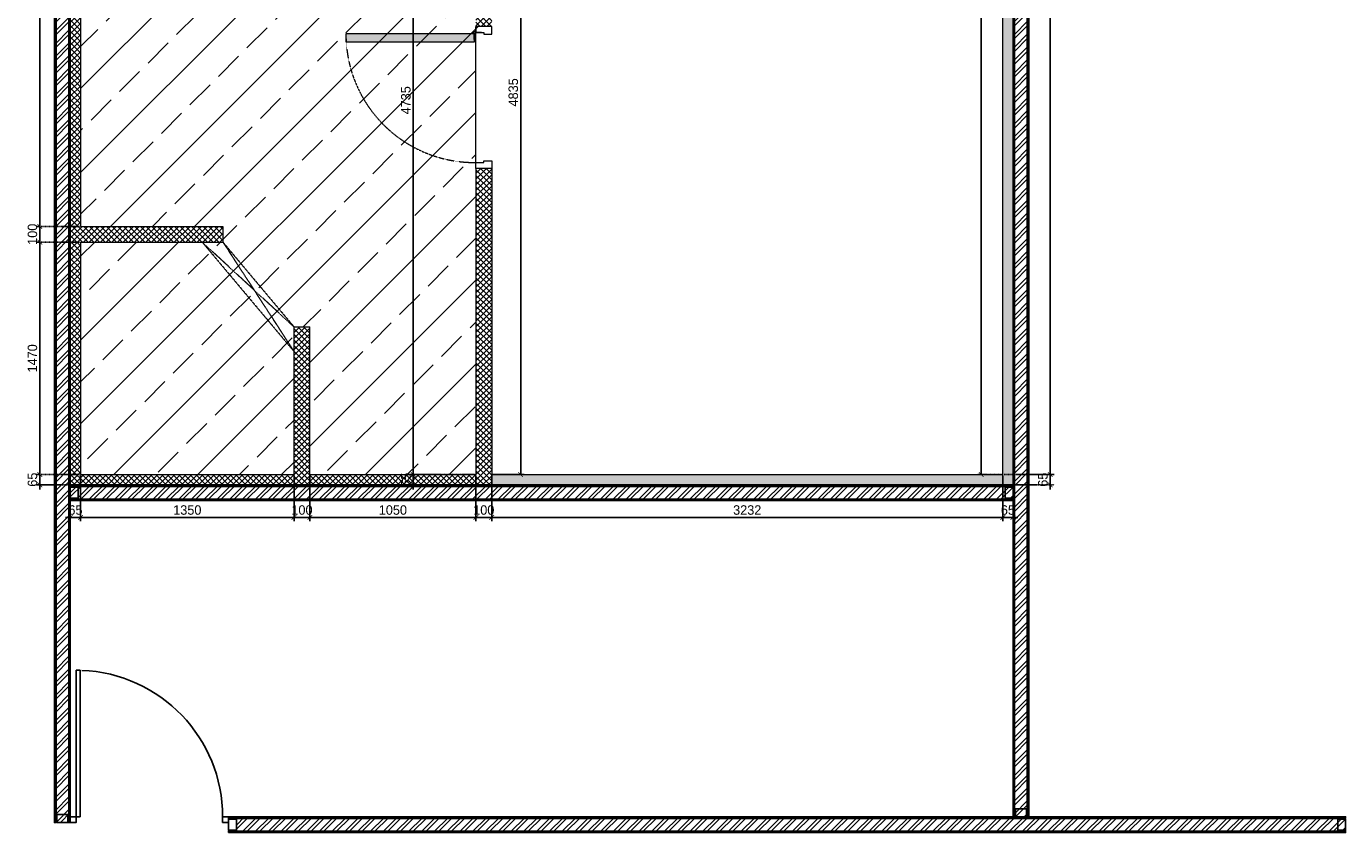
# Model space of a CAD drawing. Header units: millimetres. Extents: x 325 to 233617, y -9828 to 20555.
# Tile 42 of 45: x 225274 to 233617, y 3766 to 8866. Entities that reach past the tile are written whole.
import ezdxf

# ---------------------------------------------------------------- set-up
doc = ezdxf.new("R2010")
doc.units = ezdxf.units.MM
doc.header["$LTSCALE"] = 2.5
for name, pattern in [('HIDDEN', [0.375, 0.25, -0.125]), ('HIDDEN2 IDS', [1.666875, 1.11125, -0.555625]), ('HIDDENX2', [19.05, 12.7, -6.35])]:
    doc.linetypes.add(name, pattern=pattern)
for name, color, linetype, lineweight in [('Dimension', 40, 'Continuous', 0), ('ELEVATION 1', 143, 'Continuous', 18), ('HATCH LIGHT', 250, 'Continuous', 0), ('HATCH MEDIUM', 251, 'Continuous', 5), ('WALL', 132, 'Continuous', 25)]:
    doc.layers.add(name, color=color, linetype=linetype, lineweight=lineweight)
doc.layers.add('PROPOSED D&W', color=150, linetype='Continuous')
doc.layers.add('PROPOSED PARTITION', color=4, linetype='Continuous')
doc.styles.get("Standard").update_dxf_attribs({"font": 'GOTHIC.TTF'})
doc.dimstyles.new('AJKD_30', dxfattribs={"dimscale": 30, "dimtxt": 2, "dimasz": 1, "dimexe": 0.8, "dimexo": 0.8, "dimgap": 0.5, "dimtad": 1, "dimdec": 0, "dimzin": 0, "dimdsep": 46, "dimtxsty": 'Standard', "dimblk": 'ARCHTICK', "dimcen": 0.125, "dimclrd": 251, "dimclre": 251, "dimclrt": 42, "dimadec": 0, "dimazin": 0, "dimtfac": 1, "dimtdec": 0, "dimtix": 1, "dimtmove": 0, "dimatfit": 3, "dimfxl": 0, "dimtolj": 1, "dimtzin": 0, "dimarcsym": 0})
pattern_1 = [(45, (86602.43, -8e-12), (-40.411153, 40.411153), []), (45, (86629.37, -8e-12), (-40.411153, 40.411153), [])]

# ---------------------------------------------------------------- blocks, each defined once
blk = doc.blocks.new('*U84')
for points in [[(0, 0), (6936.3, 0), (6936.3, -10), (0, -10)], [(0, -100), (6936.3, -100), (6936.3, -90), (0, -90)]]:
    blk.add_lwpolyline(points, close=True)
at = {"color": 8}
for points in [[(0, -15), (50, -15), (50, -85), (0, -85)], [(6886.3, -15), (6936.3, -15), (6936.3, -85), (6886.3, -85)]]:
    blk.add_lwpolyline(points, close=True, dxfattribs=at)
blk = doc.blocks.new('*U96')
for points in [[(0, 0), (7065.6, 0), (7065.6, -10), (0, -10)], [(0, -100), (7065.6, -100), (7065.6, -90), (0, -90)]]:
    blk.add_lwpolyline(points, close=True)
at = {"color": 8}
for points in [[(0, -15), (50, -15), (50, -85), (0, -85)], [(7015.6, -15), (7065.6, -15), (7065.6, -85), (7015.6, -85)]]:
    blk.add_lwpolyline(points, close=True, dxfattribs=at)
blk = doc.blocks.new('*U83')
for points in [[(0, 0), (5962.2, 0), (5962.2, -10), (0, -10)], [(0, -100), (5962.2, -100), (5962.2, -90), (0, -90)]]:
    blk.add_lwpolyline(points, close=True)
at = {"color": 8}
for points in [[(0, -15), (50, -15), (50, -85), (0, -85)], [(5912.2, -15), (5962.2, -15), (5962.2, -85), (5912.2, -85)]]:
    blk.add_lwpolyline(points, close=True, dxfattribs=at)
blk = doc.blocks.new('*U|REF|REF|REF|REF|REF|REF81')
for p, q in [((915, 50), (915, -1227)), ((950, 50), (915, 50)), ((950, 50), (950, -1227)), ((915, -1227), (950, -1227))]:
    blk.add_line(p, q)
for points in [[(-327, 100), (-377, 100), (-377, 50), (-327, 50)], [(1000, 100), (950, 100), (950, 50), (1000, 50)]]:
    blk.add_lwpolyline(points, close=True)
blk.add_arc((950, 50), 1277, 180, 267.7713)
blk = doc.blocks.new('*U94')
for points in [[(0, 0), (8619.7, 0), (8619.7, -10), (0, -10)], [(0, -100), (8619.7, -100), (8619.7, -90), (0, -90)]]:
    blk.add_lwpolyline(points, close=True)
at = {"color": 8}
for points in [[(0, -15), (50, -15), (50, -85), (0, -85)], [(8569.7, -15), (8619.7, -15), (8619.7, -85), (8569.7, -85)]]:
    blk.add_lwpolyline(points, close=True, dxfattribs=at)
blk = doc.blocks.new('*U74')
h = blk.add_hatch(color=252)
h.paths.add_polyline_path([(-0.0025, 0.0153, 0.724863), (-0.0025, 0), (-0.0025, -0.036), (-0.0005, -0.036), (-0.0005, -0.0004, 1.209796)])
h.paths.add_polyline_path([(-0.006, 0.0076, -1), (0.006, 0.0076, -1)], flags=16)
blk.add_hatch(color=252).paths.add_polyline_path([(0.0076, 0.0101, -0.06361), (0.008, 0.0081), (0.0436, 0.0081), (0.0436, 0.0101)])
blk.add_lwpolyline([(-0.0025, 0.0153, 0.723917), (-0.0025, 0), (-0.0025, -0.036), (-0.0005, -0.036), (-0.0005, -0.0004, 1.209796), (-0.0025, 0.0153)], format="xyb")
blk.add_lwpolyline([(0.008, 0.0081), (0.0436, 0.0081), (0.0436, 0.0101), (0.0076, 0.0101)])
blk.add_circle((0, 0.0076), 0.00604)
blk = doc.blocks.new('*U117')
h = blk.add_hatch(color=7)
h.dxf.hatch_style = 1
h.paths.add_polyline_path([(47.5, -8.5), (47.5, -822), (97.5, -822), (97.5, -8.5)])
for points in [[(50, 51), (50, 100), (0, 100), (0, 0), (39, 0), (39, 51), (50, 51)], [(850, 51), (850, 100), (900, 100), (900, 0), (861, 0), (861, 51), (850, 51)]]:
    blk.add_lwpolyline(points)
blk.add_lwpolyline([(47.5, -8.5), (47.5, -822), (97.5, -822), (97.5, -8.5)], close=True)
at = {"color": 8, "linetype": 'HIDDEN2 IDS', "ltscale": 0.5}
blk.add_arc((47.5, -8.5), 813.5, 270.00154, 0.53069, dxfattribs=at)
at = {"xscale": -1000, "yscale": 1000, "zscale": 1000, "rotation": 180}
blk.add_blockref('*U74', (39.5, -0.4), dxfattribs=at)
blk = doc.blocks.new('_ArchTick')
at = {"color": 0, "linetype": 'ByBlock', "const_width": 0.15}
blk.add_lwpolyline([(-0.5, -0.5), (0.5, 0.5)], dxfattribs=at)
blk = doc.blocks.new('*D284')
at = {"layer": 'Defpoints', "color": 0}
for p in [(225616.8, 6030.7), (226966.8, 6030.7), (226966.8, 5759.5)]:
    blk.add_point(p, dxfattribs=at)
at = {"layer": 'Dimension', "color": 251, "linetype": 'HIDDEN', "lineweight": -2}
for p, q in [((225616.8, 6024.7), (225616.8, 5735.5)), ((226966.8, 6024.7), (226966.8, 5735.5))]:
    blk.add_line(p, q, dxfattribs=at)
at = {"layer": 'Dimension', "color": 251, "lineweight": -2}
blk.add_line((225616.8, 5759.5), (226966.8, 5759.5), dxfattribs=at)
at = {"layer": 'Dimension', "color": 251, "lineweight": -2, "xscale": 30, "yscale": 30, "zscale": 30, "rotation": 180}
blk.add_blockref('_ArchTick', (225616.8, 5759.5), dxfattribs=at)
at = {"layer": 'Dimension', "color": 251, "lineweight": -2, "xscale": 30, "yscale": 30, "zscale": 30}
blk.add_blockref('_ArchTick', (226966.8, 5759.5), dxfattribs=at)
at = {"layer": 'Dimension', "color": 42, "insert": (226291.8, 5806), "char_height": 60, "attachment_point": 5}
blk.add_mtext('\\A1;1350', dxfattribs=at)
blk = doc.blocks.new('*D285')
at = {"layer": 'Defpoints', "color": 0}
for p in [(226966.8, 6030.7), (227066.8, 6030.7), (227066.8, 5759.5)]:
    blk.add_point(p, dxfattribs=at)
at = {"layer": 'Dimension', "color": 251, "linetype": 'HIDDEN', "lineweight": -2}
for p, q in [((226966.8, 6024.7), (226966.8, 5735.5)), ((227066.8, 6024.7), (227066.8, 5735.5))]:
    blk.add_line(p, q, dxfattribs=at)
at = {"layer": 'Dimension', "color": 251, "lineweight": -2}
for p, q in [((226966.8, 5759.5), (226936.8, 5759.5)), ((226966.8, 5759.5), (227066.8, 5759.5)), ((227066.8, 5759.5), (227096.8, 5759.5))]:
    blk.add_line(p, q, dxfattribs=at)
at = {"layer": 'Dimension', "color": 251, "lineweight": -2, "xscale": 30, "yscale": 30, "zscale": 30}
blk.add_blockref('_ArchTick', (226966.8, 5759.5), dxfattribs=at)
at = {"layer": 'Dimension', "color": 251, "lineweight": -2, "xscale": 30, "yscale": 30, "zscale": 30, "rotation": 180}
blk.add_blockref('_ArchTick', (227066.8, 5759.5), dxfattribs=at)
at = {"layer": 'Dimension', "color": 42, "insert": (227016.8, 5806), "char_height": 60, "attachment_point": 5}
blk.add_mtext('\\A1;100', dxfattribs=at)
blk = doc.blocks.new('*D286')
at = {"layer": 'Defpoints', "color": 0}
for p in [(227066.8, 6030.7), (228116.8, 6030.7), (228116.8, 5759.5)]:
    blk.add_point(p, dxfattribs=at)
at = {"layer": 'Dimension', "color": 251, "linetype": 'HIDDEN', "lineweight": -2}
for p, q in [((227066.8, 6024.7), (227066.8, 5735.5)), ((228116.8, 6024.7), (228116.8, 5735.5))]:
    blk.add_line(p, q, dxfattribs=at)
at = {"layer": 'Dimension', "color": 251, "lineweight": -2}
blk.add_line((227066.8, 5759.5), (228116.8, 5759.5), dxfattribs=at)
at = {"layer": 'Dimension', "color": 251, "lineweight": -2, "xscale": 30, "yscale": 30, "zscale": 30, "rotation": 180}
blk.add_blockref('_ArchTick', (227066.8, 5759.5), dxfattribs=at)
at = {"layer": 'Dimension', "color": 251, "lineweight": -2, "xscale": 30, "yscale": 30, "zscale": 30}
blk.add_blockref('_ArchTick', (228116.8, 5759.5), dxfattribs=at)
at = {"layer": 'Dimension', "color": 42, "insert": (227591.8, 5806), "char_height": 60, "attachment_point": 5}
blk.add_mtext('\\A1;1050', dxfattribs=at)
blk = doc.blocks.new('*D287')
at = {"layer": 'Defpoints', "color": 0}
for p in [(228116.8, 6030.7), (228216.8, 6030.7), (228216.8, 5759.5)]:
    blk.add_point(p, dxfattribs=at)
at = {"layer": 'Dimension', "color": 251, "linetype": 'HIDDEN', "lineweight": -2}
for p, q in [((228116.8, 6024.7), (228116.8, 5735.5)), ((228216.8, 6024.7), (228216.8, 5735.5))]:
    blk.add_line(p, q, dxfattribs=at)
at = {"layer": 'Dimension', "color": 251, "lineweight": -2}
for p, q in [((228116.8, 5759.5), (228086.8, 5759.5)), ((228116.8, 5759.5), (228216.8, 5759.5)), ((228216.8, 5759.5), (228246.8, 5759.5))]:
    blk.add_line(p, q, dxfattribs=at)
at = {"layer": 'Dimension', "color": 251, "lineweight": -2, "xscale": 30, "yscale": 30, "zscale": 30}
blk.add_blockref('_ArchTick', (228116.8, 5759.5), dxfattribs=at)
at = {"layer": 'Dimension', "color": 251, "lineweight": -2, "xscale": 30, "yscale": 30, "zscale": 30, "rotation": 180}
blk.add_blockref('_ArchTick', (228216.8, 5759.5), dxfattribs=at)
at = {"layer": 'Dimension', "color": 42, "insert": (228166.8, 5806), "char_height": 60, "attachment_point": 5}
blk.add_mtext('\\A1;100', dxfattribs=at)
blk = doc.blocks.new('*D288')
at = {"layer": 'Defpoints', "color": 0}
for p in [(228216.8, 6030.7), (231449, 6030.7), (231449, 5759.5)]:
    blk.add_point(p, dxfattribs=at)
at = {"layer": 'Dimension', "color": 251, "linetype": 'HIDDEN', "lineweight": -2}
for p, q in [((228216.8, 6024.7), (228216.8, 5735.5)), ((231449, 6024.7), (231449, 5735.5))]:
    blk.add_line(p, q, dxfattribs=at)
at = {"layer": 'Dimension', "color": 251, "lineweight": -2}
blk.add_line((228216.8, 5759.5), (231449, 5759.5), dxfattribs=at)
at = {"layer": 'Dimension', "color": 251, "lineweight": -2, "xscale": 30, "yscale": 30, "zscale": 30, "rotation": 180}
blk.add_blockref('_ArchTick', (228216.8, 5759.5), dxfattribs=at)
at = {"layer": 'Dimension', "color": 251, "lineweight": -2, "xscale": 30, "yscale": 30, "zscale": 30}
blk.add_blockref('_ArchTick', (231449, 5759.5), dxfattribs=at)
at = {"layer": 'Dimension', "color": 42, "insert": (229832.9, 5806), "char_height": 60, "attachment_point": 5}
blk.add_mtext('\\A1;3232', dxfattribs=at)
blk = doc.blocks.new('*D289')
at = {"layer": 'Defpoints', "color": 0}
for p in [(231449, 6030.7), (231514, 6030.7), (231514, 5759.5)]:
    blk.add_point(p, dxfattribs=at)
at = {"layer": 'Dimension', "color": 251, "linetype": 'HIDDEN', "lineweight": -2}
for p, q in [((231449, 6024.7), (231449, 5735.5)), ((231514, 6024.7), (231514, 5735.5))]:
    blk.add_line(p, q, dxfattribs=at)
at = {"layer": 'Dimension', "color": 251, "lineweight": -2}
for p, q in [((231449, 5759.5), (231419, 5759.5)), ((231449, 5759.5), (231514, 5759.5)), ((231514, 5759.5), (231544, 5759.5))]:
    blk.add_line(p, q, dxfattribs=at)
at = {"layer": 'Dimension', "color": 251, "lineweight": -2, "xscale": 30, "yscale": 30, "zscale": 30}
blk.add_blockref('_ArchTick', (231449, 5759.5), dxfattribs=at)
at = {"layer": 'Dimension', "color": 251, "lineweight": -2, "xscale": 30, "yscale": 30, "zscale": 30, "rotation": 180}
blk.add_blockref('_ArchTick', (231514, 5759.5), dxfattribs=at)
at = {"layer": 'Dimension', "color": 42, "insert": (231481.5, 5806), "char_height": 60, "attachment_point": 5}
blk.add_mtext('\\A1;65', dxfattribs=at)
blk = doc.blocks.new('*D290')
at = {"layer": 'Defpoints', "color": 0}
for p in [(225551.8, 6030.7), (225616.8, 6030.7), (225551.8, 5759.5)]:
    blk.add_point(p, dxfattribs=at)
at = {"layer": 'Dimension', "color": 251, "linetype": 'HIDDEN', "lineweight": -2}
for p, q in [((225551.8, 6024.7), (225551.8, 5735.5)), ((225616.8, 6024.7), (225616.8, 5735.5))]:
    blk.add_line(p, q, dxfattribs=at)
at = {"layer": 'Dimension', "color": 251, "lineweight": -2}
for p, q in [((225551.8, 5759.5), (225521.8, 5759.5)), ((225616.8, 5759.5), (225551.8, 5759.5)), ((225616.8, 5759.5), (225646.8, 5759.5))]:
    blk.add_line(p, q, dxfattribs=at)
at = {"layer": 'Dimension', "color": 251, "lineweight": -2, "xscale": 30, "yscale": 30, "zscale": 30}
blk.add_blockref('_ArchTick', (225551.8, 5759.5), dxfattribs=at)
at = {"layer": 'Dimension', "color": 251, "lineweight": -2, "xscale": 30, "yscale": 30, "zscale": 30, "rotation": 180}
blk.add_blockref('_ArchTick', (225616.8, 5759.5), dxfattribs=at)
at = {"layer": 'Dimension', "color": 42, "insert": (225584.3, 5806), "char_height": 60, "attachment_point": 5}
blk.add_mtext('\\A1;65', dxfattribs=at)
blk = doc.blocks.new('*D291')
at = {"layer": 'Defpoints', "color": 0}
for p in [(225359.1, 6030.7), (225616.8, 6030.7), (225551.8, 5965.7)]:
    blk.add_point(p, dxfattribs=at)
at = {"layer": 'Dimension', "color": 251, "linetype": 'HIDDEN', "lineweight": -2}
for p, q in [((225610.8, 6030.7), (225335.1, 6030.7)), ((225545.8, 5965.7), (225335.1, 5965.7))]:
    blk.add_line(p, q, dxfattribs=at)
at = {"layer": 'Dimension', "color": 251, "lineweight": -2}
for p, q in [((225359.1, 6030.7), (225359.1, 6060.7)), ((225359.1, 5965.7), (225359.1, 6030.7)), ((225359.1, 5965.7), (225359.1, 5935.7))]:
    blk.add_line(p, q, dxfattribs=at)
at = {"layer": 'Dimension', "color": 251, "lineweight": -2, "xscale": 30, "yscale": 30, "zscale": 30}
for p, rotation in [((225359.1, 6030.7), 270), ((225359.1, 5965.7), 90)]:
    blk.add_blockref('_ArchTick', p, dxfattribs=dict(at, rotation=rotation))
at = {"layer": 'Dimension', "color": 42, "insert": (225312.5, 5998.2), "char_height": 60, "attachment_point": 5, "rotation": 90}
blk.add_mtext('\\A1;65', dxfattribs=at)
blk = doc.blocks.new('*D292')
at = {"layer": 'Defpoints', "color": 0}
for p in [(225359.1, 7500.7), (225616.8, 7500.7), (225616.8, 6030.7)]:
    blk.add_point(p, dxfattribs=at)
at = {"layer": 'Dimension', "color": 251, "linetype": 'HIDDEN', "lineweight": -2}
for p, q in [((225610.8, 7500.7), (225335.1, 7500.7)), ((225610.8, 6030.7), (225335.1, 6030.7))]:
    blk.add_line(p, q, dxfattribs=at)
at = {"layer": 'Dimension', "color": 251, "lineweight": -2}
blk.add_line((225359.1, 6030.7), (225359.1, 7500.7), dxfattribs=at)
at = {"layer": 'Dimension', "color": 251, "lineweight": -2, "xscale": 30, "yscale": 30, "zscale": 30}
for p, rotation in [((225359.1, 7500.7), 90), ((225359.1, 6030.7), 270)]:
    blk.add_blockref('_ArchTick', p, dxfattribs=dict(at, rotation=rotation))
at = {"layer": 'Dimension', "color": 42, "insert": (225312.5, 6765.7), "char_height": 60, "attachment_point": 5, "rotation": 90}
blk.add_mtext('\\A1;1470', dxfattribs=at)
blk = doc.blocks.new('*D293')
at = {"layer": 'Defpoints', "color": 0}
for p in [(225359.1, 7600.7), (225616.8, 7600.7), (225616.8, 7500.7)]:
    blk.add_point(p, dxfattribs=at)
at = {"layer": 'Dimension', "color": 251, "linetype": 'HIDDEN', "lineweight": -2}
for p, q in [((225610.8, 7600.7), (225335.1, 7600.7)), ((225610.8, 7500.7), (225335.1, 7500.7))]:
    blk.add_line(p, q, dxfattribs=at)
at = {"layer": 'Dimension', "color": 251, "lineweight": -2}
for p, q in [((225359.1, 7600.7), (225359.1, 7630.7)), ((225359.1, 7500.7), (225359.1, 7600.7)), ((225359.1, 7500.7), (225359.1, 7470.7))]:
    blk.add_line(p, q, dxfattribs=at)
at = {"layer": 'Dimension', "color": 251, "lineweight": -2, "xscale": 30, "yscale": 30, "zscale": 30}
for p, rotation in [((225359.1, 7600.7), 270), ((225359.1, 7500.7), 90)]:
    blk.add_blockref('_ArchTick', p, dxfattribs=dict(at, rotation=rotation))
at = {"layer": 'Dimension', "color": 42, "insert": (225312.5, 7550.7), "char_height": 60, "attachment_point": 5, "rotation": 90}
blk.add_mtext('\\A1;100', dxfattribs=at)
blk = doc.blocks.new('*D294')
at = {"layer": 'Defpoints', "color": 0}
for p in [(225359.1, 10765.7), (225616.8, 10765.7), (225616.8, 7600.7)]:
    blk.add_point(p, dxfattribs=at)
at = {"layer": 'Dimension', "color": 251, "linetype": 'HIDDEN', "lineweight": -2}
for p, q in [((225610.8, 10765.7), (225335.1, 10765.7)), ((225610.8, 7600.7), (225335.1, 7600.7))]:
    blk.add_line(p, q, dxfattribs=at)
at = {"layer": 'Dimension', "color": 251, "lineweight": -2}
blk.add_line((225359.1, 7600.7), (225359.1, 10765.7), dxfattribs=at)
at = {"layer": 'Dimension', "color": 251, "lineweight": -2, "xscale": 30, "yscale": 30, "zscale": 30}
for p, rotation in [((225359.1, 10765.7), 90), ((225359.1, 7600.7), 270)]:
    blk.add_blockref('_ArchTick', p, dxfattribs=dict(at, rotation=rotation))
at = {"layer": 'Dimension', "color": 42, "insert": (225312.5, 9183.2), "char_height": 60, "attachment_point": 5, "rotation": 90}
blk.add_mtext('\\A1;3165', dxfattribs=at)
blk = doc.blocks.new('*D299')
at = {"layer": 'Defpoints', "color": 0}
for p in [(231449, 6030.7), (231749.6, 6030.7), (231514, 5965.7)]:
    blk.add_point(p, dxfattribs=at)
at = {"layer": 'Dimension', "color": 251, "linetype": 'HIDDEN', "lineweight": -2}
for p, q in [((231455, 6030.7), (231773.6, 6030.7)), ((231520, 5965.7), (231773.6, 5965.7))]:
    blk.add_line(p, q, dxfattribs=at)
at = {"layer": 'Dimension', "color": 251, "lineweight": -2}
for p, q in [((231749.6, 6030.7), (231749.6, 6060.7)), ((231749.6, 5965.7), (231749.6, 6030.7)), ((231749.6, 5965.7), (231749.6, 5935.7))]:
    blk.add_line(p, q, dxfattribs=at)
at = {"layer": 'Dimension', "color": 251, "lineweight": -2, "xscale": 30, "yscale": 30, "zscale": 30}
for p, rotation in [((231749.6, 6030.7), 270), ((231749.6, 5965.7), 90)]:
    blk.add_blockref('_ArchTick', p, dxfattribs=dict(at, rotation=rotation))
at = {"layer": 'Dimension', "color": 42, "insert": (231703.1, 5998.2), "char_height": 60, "attachment_point": 5, "rotation": 90}
blk.add_mtext('\\A1;65', dxfattribs=at)
blk = doc.blocks.new('*D300')
at = {"layer": 'Defpoints', "color": 0}
for p in [(231449, 12502.3), (231749.6, 12502.3), (231449, 6030.7)]:
    blk.add_point(p, dxfattribs=at)
at = {"layer": 'Dimension', "color": 251, "linetype": 'HIDDEN', "lineweight": -2}
for p, q in [((231455, 12502.3), (231773.6, 12502.3)), ((231455, 6030.7), (231773.6, 6030.7))]:
    blk.add_line(p, q, dxfattribs=at)
at = {"layer": 'Dimension', "color": 251, "lineweight": -2}
blk.add_line((231749.6, 6030.7), (231749.6, 12502.3), dxfattribs=at)
at = {"layer": 'Dimension', "color": 251, "lineweight": -2, "xscale": 30, "yscale": 30, "zscale": 30}
for p, rotation in [((231749.6, 12502.3), 90), ((231749.6, 6030.7), 270)]:
    blk.add_blockref('_ArchTick', p, dxfattribs=dict(at, rotation=rotation))
at = {"layer": 'Dimension', "color": 42, "insert": (231703.1, 9266.5), "char_height": 60, "attachment_point": 5, "rotation": 90}
blk.add_mtext('\\A1;6472', dxfattribs=at)
blk = doc.blocks.new('*D306')
at = {"layer": 'Defpoints', "color": 0}
for p in [(227720.5, 10765.7), (228116.8, 10765.7), (228116.8, 6030.7)]:
    blk.add_point(p, dxfattribs=at)
at = {"layer": 'Dimension', "color": 251, "linetype": 'HIDDEN', "lineweight": -2}
for p, q in [((228110.8, 10765.7), (227696.5, 10765.7)), ((228110.8, 6030.7), (227696.5, 6030.7))]:
    blk.add_line(p, q, dxfattribs=at)
at = {"layer": 'Dimension', "color": 251, "lineweight": -2}
blk.add_line((227720.5, 6030.7), (227720.5, 10765.7), dxfattribs=at)
at = {"layer": 'Dimension', "color": 251, "lineweight": -2, "xscale": 30, "yscale": 30, "zscale": 30}
for p, rotation in [((227720.5, 10765.7), 90), ((227720.5, 6030.7), 270)]:
    blk.add_blockref('_ArchTick', p, dxfattribs=dict(at, rotation=rotation))
at = {"layer": 'Dimension', "color": 42, "insert": (227674, 8398.2), "char_height": 60, "attachment_point": 5, "rotation": 90}
blk.add_mtext('\\A1;4735', dxfattribs=at)
blk = doc.blocks.new('*D305')
at = {"layer": 'Defpoints', "color": 0}
for p in [(228216.8, 10865.7), (228400.1, 10865.7), (228216.8, 6030.7)]:
    blk.add_point(p, dxfattribs=at)
at = {"layer": 'Dimension', "color": 251, "linetype": 'HIDDEN', "lineweight": -2}
for p, q in [((228222.8, 10865.7), (228424.1, 10865.7)), ((228222.8, 6030.7), (228424.1, 6030.7))]:
    blk.add_line(p, q, dxfattribs=at)
at = {"layer": 'Dimension', "color": 251, "lineweight": -2}
blk.add_line((228400.1, 6030.7), (228400.1, 10865.7), dxfattribs=at)
at = {"layer": 'Dimension', "color": 251, "lineweight": -2, "xscale": 30, "yscale": 30, "zscale": 30}
for p, rotation in [((228400.1, 10865.7), 90), ((228400.1, 6030.7), 270)]:
    blk.add_blockref('_ArchTick', p, dxfattribs=dict(at, rotation=rotation))
at = {"layer": 'Dimension', "color": 42, "insert": (228353.6, 8448.2), "char_height": 60, "attachment_point": 5, "rotation": 90}
blk.add_mtext('\\A1;4835', dxfattribs=at)
blk = doc.blocks.new('*D307')
at = {"layer": 'Defpoints', "color": 0}
for p in [(231313.3, 13464.8), (231449, 13464.8), (231449, 6030.7)]:
    blk.add_point(p, dxfattribs=at)
at = {"layer": 'Dimension', "color": 251, "linetype": 'HIDDEN', "lineweight": -2}
for p, q in [((231443, 13464.8), (231289.3, 13464.8)), ((231443, 6030.7), (231289.3, 6030.7))]:
    blk.add_line(p, q, dxfattribs=at)
at = {"layer": 'Dimension', "color": 251, "lineweight": -2}
blk.add_line((231313.3, 6030.7), (231313.3, 13464.8), dxfattribs=at)
at = {"layer": 'Dimension', "color": 251, "lineweight": -2, "xscale": 30, "yscale": 30, "zscale": 30}
for p, rotation in [((231313.3, 13464.8), 90), ((231313.3, 6030.7), 270)]:
    blk.add_blockref('_ArchTick', p, dxfattribs=dict(at, rotation=rotation))
at = {"layer": 'Dimension', "color": 42, "insert": (231266.8, 9747.7), "char_height": 60, "attachment_point": 5, "rotation": 90}
blk.add_mtext('\\A1;7434', dxfattribs=at)
blk = doc.blocks.new('*D314')
at = {"layer": 'Defpoints', "color": 0}
for p in [(227720.5, 6030.7), (227720.5, 5965.7), (227720.5, 5965.7)]:
    blk.add_point(p, dxfattribs=at)
at = {"layer": 'Dimension', "color": 251, "lineweight": -2}
for p, q in [((227720.5, 6030.7), (227720.5, 6060.7)), ((227720.5, 6030.7), (227720.5, 5965.7)), ((227720.5, 5965.7), (227720.5, 5935.7))]:
    blk.add_line(p, q, dxfattribs=at)
at = {"layer": 'Dimension', "color": 251, "linetype": 'HIDDEN', "lineweight": -2}
for p, q in [((227720.5, 6030.7), (227744.5, 6030.7)), ((227720.5, 5965.7), (227744.5, 5965.7))]:
    blk.add_line(p, q, dxfattribs=at)
at = {"layer": 'Dimension', "color": 251, "lineweight": -2, "xscale": 30, "yscale": 30, "zscale": 30}
for p, rotation in [((227720.5, 6030.7), 270), ((227720.5, 5965.7), 90)]:
    blk.add_blockref('_ArchTick', p, dxfattribs=dict(at, rotation=rotation))
at = {"layer": 'Dimension', "color": 42, "insert": (227674, 5998.2), "char_height": 60, "attachment_point": 5, "rotation": 90}
blk.add_mtext('\\A1;65', dxfattribs=at)

msp = doc.modelspace()

# ---------------------------------------------------------------- hatches: boundary and pattern name
at = {"layer": 'HATCH LIGHT'}
h = msp.add_hatch(dxfattribs=at)
h.set_pattern_fill('ANSI36', color=256, scale=7)
h.set_pattern_definition([(45, (86602.431, -8e-12), (11.786586, 43.2174826), [55.5625, -11.1125, 0, -11.1125])])
h.paths.add_polyline_path([(231514, 12485.3), (231522.5, 12485.3), (231734.4, 12864.4), (231671.3, 12899.7), (231449, 12502.3), (231449, 6030.7), (228216.8, 6030.7), (228216.8, 5965.7), (231514, 5965.7)])
h = msp.add_hatch(dxfattribs=at)
h.set_pattern_fill('ANSI32', color=256, scale=6)
h.set_pattern_definition(pattern_1)
h.paths.add_polyline_path([(231614, 12443.3), (231514, 12443.3), (231514, 3865.7), (231614, 3865.7)])
h.paths.add_polyline_path([(231614, 12444.2), (231514, 12444.2), (231514, 12473.9), (231519.5, 12480.1), (231734.4, 12864.4), (231821.6, 12815.6)])
h = msp.add_hatch(dxfattribs=at)
h.set_pattern_fill('ANSI37', color=256, scale=8)
h.set_pattern_definition([(45, (226045.014, 7515.665), (-17.96051, 17.96051), []), (135, (226045.014, 7515.665), (-17.96051, -17.96051), [])])
h.paths.add_polyline_path([(228216.8, 7965.7), (228116.8, 7965.7), (228116.8, 5965.7), (228216.8, 5965.7)])
h.paths.add_polyline_path([(228116.8, 6030.7), (227066.8, 6030.7), (227067.5, 5965.7), (228116.8, 5965.7)])
h.paths.add_polyline_path([(227066.8, 6964.4), (226966.8, 6964.4), (226966.8, 6903.2), (226966.8, 6850.7), (226966.8, 6030.7), (225616.8, 6030.7), (225616.8, 7500.7), (226317.4, 7500.7), (226516.9, 7500.7), (226516.9, 7600.7), (226358.2, 7600.7), (225616.8, 7600.7), (225616.8, 10765.7), (225551.8, 10765.7), (225551.8, 5965.7), (227067.5, 5965.7), (227066.8, 6030.7)])
h.paths.add_polyline_path([(228216.8, 10865.7), (225951.8, 10865.7), (225951.8, 10765.7), (228116.8, 10765.7), (228116.8, 9165.7), (228116.8, 8865.7), (228216.8, 8865.7)])
h = msp.add_hatch(dxfattribs=at)
h.set_pattern_fill('ANSI32', color=256, scale=6)
h.set_pattern_definition([(45, (86855.73, 277.396), (-40.411153, 40.411153), []), (45, (86882.673, 277.396), (-40.411153, 40.411153), [])])
h.paths.add_polyline_path([(225551.8, 10764.8), (225451.8, 10764.8), (225451.8, 3829.4), (225551.8, 3829.4)])
h = msp.add_hatch(dxfattribs=at)
h.set_pattern_fill('JIS_STN_2.5', color=256, scale=150)
h.set_pattern_definition([(45, (113369.6, 15018.9), (-265.165, 265.165), []), (45, (113634.35, 15018.9), (-265.165, 265.165), [180, -75])])
h.paths.add_polyline_path([(226386.3, 7500.7), (225616.8, 7500.7), (225616.8, 6030.7), (226966.8, 6030.7), (226966.8, 6808.9)])
h.paths.add_polyline_path([(226713.3, 7198.6), (226386.3, 7500.7), (226966.8, 6808.9)], flags=17)
h.paths.add_polyline_path([(226516.9, 7500.7), (226713.3, 7198.6), (226966.8, 6964.4)], flags=16)
h.paths.add_polyline_path([(226713.3, 7198.6), (226966.8, 6808.9), (226966.8, 6964.4)], flags=16)
h.paths.add_polyline_path([(226516.9, 7500.7), (226386.3, 7500.7), (226713.3, 7198.6)], flags=17)
edge = h.paths.add_edge_path()
edge.add_line((228116.8, 7965.7), (228116.8, 7965.7))
edge.add_line((228116.8, 7965.7), (228116.8, 8004.7))
edge.add_arc((228108.3, 8818.2), 813.5, 183.52546, 270.59667, ccw=False)
edge.add_line((227296.3, 8768.1), (227294.8, 8768.1))
edge.add_line((227294.8, 8768.1), (227294.8, 8818.1))
edge.add_line((227294.8, 8818.1), (228106.3, 8818.1))
edge.add_line((228106.3, 8818.1), (228106.3, 8818.5))
edge.add_arc((228108.8, 8826.2), 8.04, 161.87423, 251.87432, ccw=False)
edge.add_arc((228108.8, 8826.2), 8.04, 18.12635, 161.87423, ccw=False)
edge.add_line((228116.4, 8828.7), (228116.8, 8828.7))
edge.add_line((228116.8, 8828.7), (228116.8, 8865.7))
edge.add_line((228116.8, 8865.7), (228116.8, 8865.7))
edge.add_line((228116.8, 8865.7), (228116.8, 10765.7))
edge.add_line((228116.8, 10765.7), (225951.8, 10765.7))
edge.add_line((225951.8, 10765.7), (225616.8, 10765.7))
edge.add_line((225616.8, 10765.7), (225616.8, 7600.7))
edge.add_line((225616.8, 7600.7), (226516.9, 7600.7))
edge.add_line((226516.9, 7600.7), (226516.9, 7500.7))
edge.add_line((226516.9, 7500.7), (226966.8, 6964.4))
edge.add_line((226966.8, 6964.4), (227066.8, 6964.4))
edge.add_line((227066.8, 6964.4), (227066.8, 6030.7))
edge.add_line((227066.8, 6030.7), (228116.8, 6030.7))
edge.add_line((228116.8, 6030.7), (228116.8, 7965.7))
edge = h.paths.add_edge_path()
edge.add_line((228109.3, 8818.1), (228108.3, 8818.1))
edge.add_line((228108.3, 8818.1), (228108.3, 8818.1))
edge.add_arc((228108.8, 8826.2), 8.04, 266.43304, 363.56744)
edge.add_line((228116.8, 8826.7), (228116.8, 8826.7))
edge.add_line((228116.8, 8826.7), (228116.8, 8004.7))
edge.add_line((228116.8, 8004.7), (228167.8, 8004.7))
edge.add_line((228167.8, 8004.7), (228167.8, 8015.7))
edge.add_line((228167.8, 8015.7), (228216.8, 8015.7))
edge.add_line((228216.8, 8015.7), (228216.8, 7965.7))
edge.add_line((228216.8, 7965.7), (228116.8, 7965.7))
edge.add_line((228116.8, 7965.7), (228116.8, 7965.7))
edge.add_line((228116.8, 7965.7), (228116.8, 8004.7))
edge.add_arc((228108.3, 8818.2), 813.5, 183.52546, 270.59667, ccw=False)
edge.add_line((227296.3, 8768.1), (227294.8, 8768.1))
edge.add_line((227294.8, 8768.1), (227294.8, 8818.1))
edge.add_line((227294.8, 8818.1), (228106.3, 8818.1))
edge.add_line((228106.3, 8818.1), (228106.3, 8818.5))
edge.add_arc((228108.8, 8826.2), 8.04, 161.87423, 251.87432, ccw=False)
edge.add_arc((228108.8, 8826.2), 8.04, 18.12635, 161.87423, ccw=False)
edge.add_line((228116.4, 8828.7), (228116.8, 8828.7))
edge.add_line((228116.8, 8828.7), (228116.8, 8865.7))
edge.add_line((228116.8, 8865.7), (228116.8, 8865.7))
edge.add_line((228116.8, 8865.7), (228216.8, 8865.7))
edge.add_line((228216.8, 8865.7), (228216.8, 8815.7))
edge.add_line((228216.8, 8815.7), (228167.8, 8815.7))
edge.add_line((228167.8, 8815.7), (228167.8, 8826.7))
edge.add_line((228167.8, 8826.7), (228116.8, 8826.7))
edge.add_arc((228108.8, 8826.2), 8.04, -86.43232, 3.56744, ccw=False)
h = msp.add_hatch(dxfattribs=at)
h.set_pattern_fill('ANSI32', color=256, scale=6)
h.set_pattern_definition(pattern_1)
h.paths.add_polyline_path([(231514, 5865.7), (231514, 5965.7), (225551.8, 5965.7), (225551.8, 5865.7)])
h = msp.add_hatch(dxfattribs=at)
h.set_pattern_fill('ANSI32', color=256, scale=6)
h.set_pattern_definition(pattern_1)
h.paths.add_polyline_path([(233617.4, 3765.7), (233617.4, 3865.7), (226601.8, 3865.7), (226601.8, 3765.7)])

# ---------------------------------------------------------------- linework, layer by layer
at = {"layer": 'ELEVATION 1'}
for p, q in [((231449, 6030.7), (231449, 12502.3)), ((225616.8, 10765.7), (225616.8, 7600.7)), ((228216.8, 7965.7), (228116.8, 7965.7)), ((228116.8, 7965.7), (228116.8, 6030.7)), ((228216.8, 7965.7), (228216.8, 5965.7)), ((225616.8, 7600.7), (226516.9, 7600.7)), ((226516.9, 7600.7), (226516.9, 7500.7)), ((225616.8, 7500.7), (226516.9, 7500.7)), ((225616.8, 7500.7), (225616.8, 6030.7)), ((226966.8, 6030.7), (226966.8, 6964.4)), ((226966.8, 6964.4), (227066.8, 6964.4)), ((227066.8, 6030.7), (227066.8, 6964.4)), ((225616.8, 6030.7), (226966.8, 6030.7)), ((227066.8, 6030.7), (228116.8, 6030.7)), ((228216.8, 6030.7), (231449, 6030.7))]:
    msp.add_line(p, q, dxfattribs=at)
at = {"layer": 'HATCH LIGHT', "linetype": 'HIDDENX2', "ltscale": 0.02}
for p, q in [((226386.3, 7500.7), (226966.8, 6808.9)), ((226966.8, 6964.4), (226386.3, 7500.7)), ((226516.9, 7500.7), (226966.8, 6964.4)), ((226516.9, 7500.7), (226966.8, 6808.9))]:
    msp.add_line(p, q, dxfattribs=at)
at = {"layer": 'HATCH MEDIUM'}
msp.add_line((228116.8, 7965.7), (228116.8, 8865.7), dxfattribs=at)

# ---------------------------------------------------------------- block references
at = {"layer": 'HATCH MEDIUM', "extrusion": (0, 0, -1), "xscale": -1, "zscale": -1, "rotation": 89.99970790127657}
msp.add_blockref('*U117', (-228116.8, 8865.7), dxfattribs=at)
at = {"layer": 'PROPOSED D&W', "xscale": 0.7259695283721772, "yscale": 0.7259695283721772, "zscale": 0.7259695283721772, "rotation": 180}
msp.add_blockref('*U|REF|REF|REF|REF|REF|REF81', (226277.8, 3902), dxfattribs=at)
at = {"layer": 'PROPOSED PARTITION', "xscale": -1, "rotation": 180}
msp.add_blockref('*U96', (226551.8, 3765.7), dxfattribs=at)
at = {"layer": 'WALL', "xscale": -1}
for name, p, rotation in [('*U94', (231614, 3865.7), 270), ('*U84', (225451.8, 10765.7), 90)]:
    msp.add_blockref(name, p, dxfattribs=dict(at, rotation=rotation))
at = {"layer": 'WALL'}
msp.add_blockref('*U83', (225551.8, 5965.7), dxfattribs=at)

# ---------------------------------------------------------------- dimensions: what is measured, and where the dimension line sits
at = {"layer": 'Dimension'}
for base, p1, p2, override, picture, middle in [((231313.3, 13464.8), (231449, 6030.7), (231449, 13464.8), {"dimexo": 0.2, "dimfxl": 10}, '*D307', (231266.8, 9747.7)), ((231749.6, 12502.3), (231449, 6030.7), (231449, 12502.3), {"dimexo": 0.2, "dimtmove": 1, "dimfxl": 10}, '*D300', (231703.1, 9266.5)), ((228400.1, 10865.7), (228216.8, 6030.7), (228216.8, 10865.7), {"dimexo": 0.2, "dimfxl": 10}, '*D305', (228353.6, 8448.2)), ((225359.1, 10765.7), (225616.8, 7600.7), (225616.8, 10765.7), {"dimexo": 0.2, "dimtmove": 1, "dimfxl": 10}, '*D294', (225312.5, 9183.2)), ((227720.5, 10765.7), (228116.8, 6030.7), (228116.8, 10765.7), {"dimexo": 0.2, "dimfxl": 10}, '*D306', (227674, 8398.2)), ((225359.1, 7600.7), (225616.8, 7500.7), (225616.8, 7600.7), {"dimexo": 0.2, "dimtmove": 1, "dimfxl": 10}, '*D293', (225312.5, 7550.7)), ((225359.1, 7500.7), (225616.8, 6030.7), (225616.8, 7500.7), {"dimexo": 0.2, "dimtmove": 1, "dimfxl": 10}, '*D292', (225312.5, 6765.7)), ((225359.1, 6030.7), (225551.8, 5965.7), (225616.8, 6030.7), {"dimexo": 0.2, "dimfxl": 10}, '*D291', (225312.5, 5998.2)), ((227720.5, 5965.7), (227720.5, 6030.7), (227720.5, 5965.7), {"dimexo": 0.2, "dimfxl": 10, "dimfxlon": 1}, '*D314', (227674, 5998.2)), ((231749.6, 6030.7), (231514, 5965.7), (231449, 6030.7), {"dimexo": 0.2, "dimfxl": 10}, '*D299', (231703.1, 5998.2))]:
    dim = msp.add_linear_dim(base=base, p1=p1, p2=p2, angle=90, dimstyle='AJKD_30', override=override, dxfattribs=at)
    dim.commit()
    dim.dimension.update_dxf_attribs({"geometry": picture, "text_midpoint": middle})
for base, p1, p2, override, picture, middle in [((225551.8, 5759.5), (225616.8, 6030.7), (225551.8, 6030.7), {"dimexo": 0.2, "dimfxl": 10}, '*D290', (225584.3, 5806)), ((226966.8, 5759.5), (225616.8, 6030.7), (226966.8, 6030.7), {"dimexo": 0.2, "dimfxl": 10}, '*D284', (226291.8, 5806)), ((227066.8, 5759.5), (226966.8, 6030.7), (227066.8, 6030.7), {"dimexo": 0.2, "dimtmove": 1, "dimfxl": 10}, '*D285', (227016.8, 5806)), ((228116.8, 5759.5), (227066.8, 6030.7), (228116.8, 6030.7), {"dimexo": 0.2, "dimtmove": 1, "dimfxl": 10}, '*D286', (227591.8, 5806)), ((228216.8, 5759.5), (228116.8, 6030.7), (228216.8, 6030.7), {"dimexo": 0.2, "dimtmove": 1, "dimfxl": 10}, '*D287', (228166.8, 5806)), ((231449, 5759.5), (228216.8, 6030.7), (231449, 6030.7), {"dimexo": 0.2, "dimtmove": 1, "dimfxl": 10}, '*D288', (229832.9, 5806)), ((231514, 5759.5), (231449, 6030.7), (231514, 6030.7), {"dimexo": 0.2, "dimtmove": 1, "dimfxl": 10}, '*D289', (231481.5, 5806))]:
    dim = msp.add_linear_dim(base=base, p1=p1, p2=p2, dimstyle='AJKD_30', override=override, dxfattribs=at)
    dim.commit()
    dim.dimension.update_dxf_attribs({"geometry": picture, "text_midpoint": middle})

doc.saveas('drawing.dxf')
